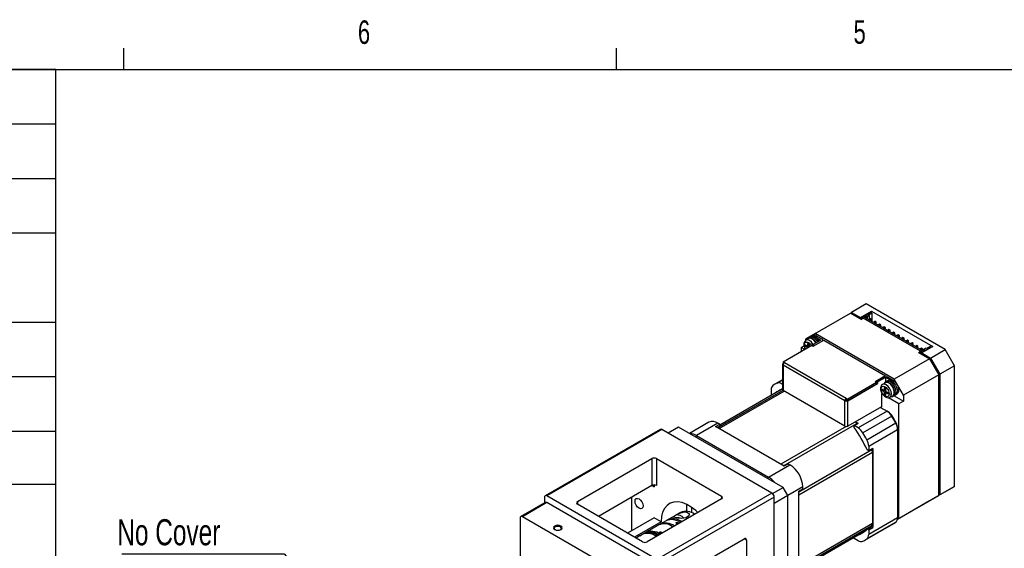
# Paper-space layout 'Layout1' of a CAD drawing. Extents: x 11 to 421, y 5 to 275.
# Tile 4 of 7: x 105 to 205, y 222 to 275. Entities that reach past the tile are written whole.
import ezdxf
from ezdxf.enums import TextEntityAlignment as Align

# ---------------------------------------------------------------- set-up
doc = ezdxf.new("R2010")
doc.units = 0
doc.layers.get('0').update_dxf_attribs({"linetype": 'CONTINUOUS'})

# ---------------------------------------------------------------- blocks, each defined once
blk = doc.blocks.new('SW_TABLEANNOTATION_5')
at = {"color": 0, "linetype": 'CONTINUOUS'}
for p, q in [((0, 0), (0, -68.214)), ((93.107, 0), (0, 0)), ((93.107, -68.214), (93.107, 0)), ((0, -5.526), (93.107, -5.526)), ((35.028, -5.526), (35.028, -31.156)), ((56.027, -5.526), (56.027, -68.214)), ((0, -11.051), (93.107, -11.051)), ((74.311, -11.051), (74.311, -68.214)), ((0, -16.577), (93.107, -16.577)), ((0, -25.631), (93.107, -25.631)), ((0, -31.156), (93.107, -31.156)), ((0, -36.682), (93.107, -36.682)), ((35.028, -36.682), (35.028, -68.214)), ((0, -42.061), (35.028, -42.061)), ((56.027, -42.061), (93.107, -42.061)), ((0, -50.856), (35.028, -50.856)), ((74.311, -50.856), (93.107, -50.856)), ((0, -57.163), (35.028, -57.163)), ((56.027, -57.163), (93.107, -57.163)), ((0, -62.688), (93.107, -62.688)), ((0, -68.214), (93.107, -68.214))]:
    blk.add_line(p, q, dxfattribs=at)
for s, height, width, p in [('Technical Data', 3.5, 0.7, (29.561, -5.467)), ('Unit', 2.6458, 0.7, (42.387, -10.384)), ('Value', 2.6458, 0.7, (69.557, -10.384)), ('Ball Screw Lead', 2.64583, 0.653333, (4.077, -15.909)), ('2', 2.646, 0.7, (64.192, -15.909)), ('6', 2.646, 0.7, (82.731, -15.909)), ('mm', 2.6458, 0.7, (42.22, -15.909)), ('Max. Velocity      ', 2.64583, 0.571053, (5.934, -21.104)), ('mm/s', 2.6458, 0.7, (40.765, -22.868)), ('100', 2.6458, 0.7, (62.237, -22.868)), ('300', 2.6458, 0.7, (80.776, -22.868)), ('(w/ 17L30)', 2.6458, 0.7, (8.761, -24.632)), ('Force (w/ 17L30)', 2.64583, 0.65625, (3.444, -30.489)), ('1600', 2.6458, 0.7, (61.259, -30.489)), ('N', 2.646, 0.7, (44.222, -30.489)), ('555', 2.6458, 0.7, (80.776, -30.489)), ('Standard', 2.6458, 0.7, (57.259, -36.014)), ('P Grade', 2.6458, 0.7, (76.548, -36.014)), ('Repeatability', 2.64583, 0.7, (6.134, -41.135)), ('%%p', 2.6458, 0.7, (60.488, -41.135)), ('0.01', 2.6458, 0.7, (63.01, -41.135)), ('%%p', 2.6458, 0.7, (78.05, -41.135)), ('0.003', 2.6458, 0.7, (80.573, -41.135)), ('Positioning ', 2.64583, 0.7, (8.486, -46.459)), ('No ', 2.6458, 0.7, (62.709, -47.848)), ('0.02', 2.6458, 0.7, (80.289, -48.222)), ('Accuracy', 2.6458, 0.7, (9.028, -49.986)), ('standard ', 2.6458, 0.7, (57.455, -51.376)), ('mm', 2.6458, 0.7, (42.22, -51.449)), ('defined', 2.6458, 0.7, (58.479, -54.904)), ('Running Parallelism', 2.64583, 0.7, (1.237, -55.773)), ('0.01', 2.6458, 0.7, (80.289, -55.773)), ('Backlash', 2.6458, 0.7, (9.954, -62.021)), ('0.02', 2.6458, 0.7, (61.749, -62.021)), ('0.003', 2.6458, 0.7, (79.311, -62.021)), ('Starting Torque', 2.64583, 0.7, (4.74, -67.215)), ('N/cm', 2.6458, 0.7, (40.655, -67.215)), ('1.5', 2.6458, 0.7, (62.727, -67.215)), ('4', 2.646, 0.7, (82.731, -67.215))]:
    blk.add_text(s, height=height, dxfattribs=dict(at, width=width)).set_placement(p, align=Align.BOTTOM_LEFT)
blk = doc.blocks.new('SW_NOTE_7')
at = {"color": 0, "linetype": 'CONTINUOUS'}
for p, q in [((-24.809, 9.669), (-8.32, 9.669)), ((-8.32, 9.669), (0, 0))]:
    blk.add_line(p, q, dxfattribs=at)
blk.add_solid([(0, 0), (-1.262, 2.08), (-1.869, 1.558)], dxfattribs=at)
at = {"color": 0, "linetype": 'CONTINUOUS', "width": 0.7}
blk.add_text('No Cover', height=2.6458, dxfattribs=at).set_placement((-25.261, 9.753), align=Align.BOTTOM_LEFT)

psp = doc.layouts.get("Layout1")

# ---------------------------------------------------------------- linework, layer by layer
at = {"color": 7, "linetype": 'CONTINUOUS'}
for p, q in [((115.9129, 270.3087), (115.9129, 272.4626)), ((165.9192, 270.3087), (165.9192, 272.4626)), ((15.9068, 270.3087), (415.9568, 270.3087)), ((191.2493, 246.523), (189.7644, 245.6657)), ((190.6601, 245.1487), (191.7914, 245.8018)), ((199.2632, 241.8967), (191.2493, 246.523)), ((191.7914, 245.8018), (198.014, 242.2096)), ((191.7914, 245.6249), (191.7914, 245.8018)), ((186.0639, 243.5295), (189.6465, 245.5977)), ((189.6465, 245.5977), (190.7543, 244.9582)), ((189.6466, 245.5977), (189.7644, 245.6657)), ((189.7644, 245.6657), (190.6601, 245.1487)), ((190.6601, 245.0126), (190.6601, 245.1487)), ((191.6972, 245.693), (190.7072, 245.1215)), ((190.8133, 245.0602), (190.7072, 245.1215)), ((190.7072, 245.1215), (190.7072, 244.9854)), ((190.9429, 245.067), (190.7543, 244.9582)), ((190.8133, 245.0602), (190.9311, 245.1283)), ((190.8188, 244.9954), (190.8133, 245.0602)), ((190.9311, 245.1283), (196.8473, 241.713)), ((190.9311, 245.1283), (190.9366, 245.0634)), ((196.7412, 241.7198), (190.9429, 245.067)), ((191.0136, 245.2031), (191.2446, 245.3365)), ((196.9769, 241.7606), (191.0136, 245.2031)), ((191.0608, 245.1759), (191.2682, 245.2956)), ((191.2446, 245.3365), (191.3247, 245.2902)), ((191.2682, 245.2956), (191.2446, 245.3365)), ((191.2682, 245.2956), (191.2682, 245.0562)), ((191.3247, 245.2739), (191.5227, 245.3882)), ((191.3247, 245.2194), (191.5699, 245.361)), ((191.3247, 245.2902), (191.3247, 245.2739)), ((191.3247, 245.2739), (191.3247, 245.2194)), ((191.3247, 245.2194), (191.3247, 245.0235)), ((191.4143, 245.4344), (191.7797, 245.6453)), ((191.4945, 245.3882), (191.4143, 245.4344)), ((191.4615, 245.4072), (191.8032, 245.6045)), ((191.5227, 245.3882), (191.4945, 245.3882)), ((191.5699, 245.361), (191.5227, 245.3882)), ((191.6618, 245.033), (191.5439, 244.965)), ((191.5439, 244.965), (191.5439, 244.897)), ((191.6618, 244.8969), (191.5439, 244.965)), ((191.5699, 244.9799), (191.5699, 245.361)), ((191.7797, 244.965), (191.6618, 245.033)), ((191.6618, 244.8969), (191.7797, 244.965)), ((191.6618, 244.8289), (191.6618, 244.8969)), ((191.6972, 245.693), (191.7797, 245.6453)), ((191.8032, 245.6045), (191.7797, 245.6453)), ((191.7797, 244.7609), (191.7797, 244.965)), ((191.8032, 245.6045), (191.8032, 244.7473)), ((192.1332, 244.7609), (192.0154, 244.6928)), ((192.0154, 244.6928), (192.0154, 244.6248)), ((192.1332, 244.6248), (192.0154, 244.6928)), ((192.2511, 244.6928), (192.1332, 244.7609)), ((192.1332, 244.6248), (192.2511, 244.6928)), ((192.1332, 244.5568), (192.1332, 244.6248)), ((192.2511, 244.4888), (192.2511, 244.6928)), ((192.6046, 244.4887), (192.4868, 244.4207)), ((192.4868, 244.4207), (192.4868, 244.3527)), ((192.6046, 244.3527), (192.4868, 244.4207)), ((192.7225, 244.4207), (192.6046, 244.4887)), ((192.6046, 244.3527), (192.7225, 244.4207)), ((192.6046, 244.2847), (192.6046, 244.3527)), ((192.7225, 244.2166), (192.7225, 244.4207)), ((193.076, 244.2166), (192.9582, 244.1486)), ((192.9582, 244.1486), (192.9582, 244.0806)), ((193.076, 244.0805), (192.9582, 244.1486)), ((193.1939, 244.1486), (193.076, 244.2166)), ((193.076, 244.0805), (193.1939, 244.1486)), ((193.076, 244.0125), (193.076, 244.0805)), ((193.1939, 243.9445), (193.1939, 244.1486)), ((193.5474, 243.9445), (193.4296, 243.8764)), ((193.4296, 243.8764), (193.4296, 243.8084)), ((193.5474, 243.8084), (193.4296, 243.8764)), ((193.6653, 243.8764), (193.5474, 243.9445)), ((193.5474, 243.8084), (193.6653, 243.8764)), ((193.5474, 243.7404), (193.5474, 243.8084)), ((193.6653, 243.6724), (193.6653, 243.8764)), ((186.0639, 243.5295), (185.1211, 242.985)), ((185.1211, 242.8437), (185.1211, 242.985)), ((185.4061, 243.0087), (185.1232, 242.8454)), ((185.5142, 243.1481), (185.3727, 243.0664)), ((185.6237, 243.2305), (185.5058, 243.1625)), ((185.7956, 243.3138), (185.7061, 243.2622)), ((186.6531, 242.8627), (185.8517, 242.4001)), ((185.8777, 242.2518), (186.9383, 242.8641)), ((194.0777, 238.9032), (186.0639, 243.5295)), ((186.2289, 243.2709), (186.0874, 243.1893)), ((186.0874, 243.1893), (186.6531, 242.8627)), ((186.2289, 243.2709), (186.7945, 242.9444)), ((186.8531, 242.8149), (186.8531, 242.8627)), ((186.9383, 242.8641), (193.2033, 239.2474)), ((194.0188, 243.6723), (193.901, 243.6043)), ((193.901, 243.6043), (193.901, 243.5363)), ((194.0188, 243.5363), (193.901, 243.6043)), ((194.1367, 243.6043), (194.0188, 243.6723)), ((194.0188, 243.5363), (194.1367, 243.6043)), ((194.0188, 243.4683), (194.0188, 243.5363)), ((194.1367, 243.4002), (194.1367, 243.6043)), ((194.4902, 243.4002), (194.3724, 243.3322)), ((194.3724, 243.3322), (194.3724, 243.2641)), ((194.4902, 243.2641), (194.3724, 243.3322)), ((194.6081, 243.3322), (194.4902, 243.4002)), ((194.4902, 243.2641), (194.6081, 243.3322)), ((194.4902, 243.1961), (194.4902, 243.2641)), ((194.6081, 243.1281), (194.6081, 243.3322)), ((194.9616, 243.1281), (194.8438, 243.06)), ((194.8438, 243.06), (194.8438, 242.992)), ((194.9616, 242.992), (194.8438, 243.06)), ((195.0795, 243.06), (194.9616, 243.1281)), ((194.9616, 242.992), (195.0795, 243.06)), ((194.9616, 242.924), (194.9616, 242.992)), ((195.0795, 242.8559), (195.0795, 243.06)), ((195.433, 242.8559), (195.3152, 242.7879)), ((195.3152, 242.7879), (195.3152, 242.7199)), ((195.433, 242.7199), (195.3152, 242.7879)), ((195.5509, 242.7879), (195.433, 242.8559)), ((195.433, 242.7199), (195.5509, 242.7879)), ((195.5509, 242.5838), (195.5509, 242.7879)), ((182.8135, 240.6489), (185.7339, 242.3348)), ((184.6497, 242.1141), (184.9408, 242.2822)), ((184.6497, 242.1141), (184.6497, 241.7089)), ((185.0006, 241.9115), (184.6497, 242.1141)), ((185.0857, 242.366), (185.2271, 242.2843)), ((185.2271, 242.1482), (185.0857, 242.2299)), ((185.3686, 242.2299), (185.2271, 242.1482)), ((185.2895, 242.2755), (185.3686, 242.2299)), ((185.2938, 242.2777), (185.4352, 242.3594)), ((185.3214, 242.3388), (185.3214, 242.5021)), ((185.4393, 242.362), (185.4352, 242.3594)), ((185.4393, 242.4362), (185.4393, 242.2707)), ((185.7339, 242.3348), (185.8777, 242.2518)), ((185.8517, 242.4001), (185.9932, 242.3184)), ((185.8517, 242.4001), (185.8517, 242.2667)), ((195.433, 242.6518), (195.433, 242.7199)), ((195.9044, 242.5838), (195.7866, 242.5157)), ((195.7866, 242.5157), (195.7866, 242.4477)), ((195.9044, 242.4477), (195.7866, 242.5157)), ((196.0223, 242.5157), (195.9044, 242.5838)), ((195.9044, 242.4477), (196.0223, 242.5157)), ((195.9044, 242.3797), (195.9044, 242.4477)), ((196.0223, 242.3117), (196.0223, 242.5157)), ((196.3758, 242.3116), (196.258, 242.2436)), ((196.258, 242.2436), (196.258, 242.1756)), ((196.3758, 242.1756), (196.258, 242.2436)), ((196.4937, 242.2436), (196.3758, 242.3116)), ((196.3758, 242.1756), (196.4937, 242.2436)), ((196.3758, 242.1076), (196.3758, 242.1756)), ((196.4937, 242.0395), (196.4937, 242.2436)), ((196.8473, 242.0395), (196.7294, 241.9715)), ((196.7294, 241.9715), (196.7294, 241.9035)), ((196.8473, 241.9034), (196.7294, 241.9715)), ((196.8355, 241.5837), (197.8254, 242.1552)), ((196.9651, 241.9715), (196.8473, 242.0395)), ((196.8473, 241.9034), (196.9651, 241.9715)), ((196.8473, 241.8354), (196.8473, 241.9034)), ((198.014, 242.2096), (196.8826, 241.5565)), ((196.9651, 241.7674), (196.9651, 241.9715)), ((197.2079, 241.8939), (196.9769, 241.7606)), ((197.0523, 241.913), (197.0995, 241.9402)), ((197.0523, 241.8041), (197.0523, 241.913)), ((197.2974, 242.0545), (197.0995, 241.9402)), ((197.0995, 241.9402), (197.1277, 241.9402)), ((197.1277, 241.9402), (197.2079, 241.8939)), ((197.1277, 241.8477), (197.1277, 241.9402)), ((197.2974, 242.0382), (197.2974, 242.0545)), ((197.3776, 241.9919), (197.2974, 242.0382)), ((197.7429, 242.2028), (197.3776, 241.9919)), ((197.7429, 242.2028), (197.8254, 242.1552)), ((197.7783, 241.0394), (199.2632, 241.8967)), ((197.8254, 242.1552), (197.8254, 242.1008)), ((200.206, 240.2637), (199.2632, 241.8967)), ((197.6604, 240.9714), (194.0777, 238.9032)), ((196.5526, 241.6109), (196.7412, 241.7198)), ((196.5526, 241.6109), (197.6604, 240.9714)), ((196.7294, 241.6449), (196.7173, 241.5158)), ((196.8473, 241.713), (196.7294, 241.6449)), ((196.8355, 241.5837), (196.7294, 241.6449)), ((196.7412, 241.7198), (196.7412, 241.6517)), ((196.8355, 241.4476), (196.8355, 241.5837)), ((196.8826, 241.5565), (196.8826, 241.4204)), ((196.8826, 241.5565), (197.7783, 241.0394)), ((197.6604, 240.9714), (198.6032, 239.3384)), ((197.6604, 240.9714), (197.7295, 240.9315)), ((197.7295, 240.9315), (197.6949, 240.9116)), ((197.7295, 240.9315), (198.6032, 239.4181)), ((197.7783, 241.0394), (198.7211, 239.4064)), ((182.7526, 240.3999), (182.7526, 237.8141)), ((182.8159, 240.4842), (182.8112, 240.4815)), ((182.8112, 240.3182), (182.8112, 237.7325)), ((182.8112, 240.3182), (182.8135, 240.3169)), ((182.9573, 240.5659), (182.8135, 240.6489)), ((182.8135, 240.6489), (182.8135, 240.4856)), ((182.8561, 240.461), (182.8135, 240.4856)), ((189.0785, 236.7029), (182.8135, 240.3196)), ((182.8135, 240.3169), (182.8135, 240.3196)), ((182.955, 240.5645), (182.9573, 240.5659)), ((189.2199, 236.9478), (182.955, 240.5645)), ((200.206, 240.2637), (198.7211, 239.4064)), ((200.206, 228.0156), (200.206, 240.2637)), ((182.7526, 238.8278), (181.9808, 238.3822)), ((193.2033, 239.2474), (192.1426, 238.6351)), ((192.2628, 238.699), (193.0642, 239.1617)), ((193.2057, 239.08), (192.4043, 238.6174)), ((193.2033, 239.2474), (193.2033, 239.1955)), ((193.2057, 239.08), (193.2057, 238.6078)), ((193.7713, 238.7535), (193.2057, 239.08)), ((193.3471, 239.1617), (193.9128, 238.8351)), ((193.7713, 238.7535), (193.9128, 238.8351)), ((195.0206, 237.2702), (194.0777, 238.9032)), ((198.6032, 239.3384), (195.0206, 237.2702)), ((198.6032, 239.4181), (198.5687, 239.3982)), ((198.6032, 239.4181), (198.6032, 239.3384)), ((198.6032, 227.0903), (198.6032, 239.3384)), ((198.7211, 239.4064), (198.7211, 227.1583)), ((182.7526, 237.9041), (176.3765, 234.2232)), ((181.5973, 237.8134), (181.5973, 237.3444)), ((182.7526, 238.3786), (182.6643, 238.4296)), ((189.3637, 236.6988), (192.4043, 238.4541)), ((192.2864, 238.5521), (189.3661, 236.8662)), ((192.2864, 238.3888), (189.3661, 236.7029)), ((192.1426, 238.6351), (192.2864, 238.5521)), ((192.4043, 238.6174), (192.2628, 238.699)), ((192.2628, 238.5657), (192.2628, 238.699)), ((192.2864, 238.5521), (192.2864, 238.3888)), ((192.4043, 238.4541), (192.2864, 238.5221)), ((192.4043, 238.6174), (192.4043, 238.4541)), ((192.8639, 237.8757), (193.0053, 237.7941)), ((193.1842, 238.5184), (192.9014, 238.3552)), ((193.0676, 237.7853), (193.1467, 237.7396)), ((193.072, 237.7875), (193.2134, 237.8691)), ((193.0996, 237.8485), (193.0996, 238.0118)), ((193.2923, 238.6578), (193.1509, 238.5762)), ((193.2174, 237.8718), (193.2134, 237.8691)), ((193.2174, 237.946), (193.2174, 237.7805)), ((193.4018, 238.7403), (193.284, 238.6723)), ((181.6902, 237.2908), (181.5973, 237.3444)), ((189.0809, 234.1131), (182.8112, 237.7325)), ((189.2199, 236.7818), (189.0785, 236.7002)), ((189.2223, 236.9492), (189.2199, 236.9478)), ((189.2223, 236.7859), (189.2199, 236.7845)), ((189.2199, 236.7845), (189.2199, 236.7818)), ((189.2199, 236.7818), (189.2223, 236.7805)), ((189.3661, 236.8662), (189.2223, 236.9492)), ((189.2223, 236.7859), (189.2223, 236.9492)), ((189.3661, 236.7029), (189.2223, 236.7859)), ((189.2223, 236.7805), (189.227, 236.7832)), ((189.3661, 236.8662), (189.3661, 236.7029)), ((192.8439, 237.4558), (192.805, 237.4334)), ((192.805, 237.4334), (192.805, 236.0997)), ((192.9178, 237.341), (192.805, 237.4061)), ((193.0053, 237.658), (192.8639, 237.7396)), ((193.1467, 237.7396), (193.0053, 237.658)), ((193.241, 237.5763), (193.0996, 237.4947)), ((193.0996, 237.3314), (193.0996, 237.4947)), ((193.2174, 237.4267), (193.2174, 237.2633)), ((193.241, 237.5763), (193.241, 237.4851)), ((193.3865, 237.5693), (193.2451, 237.4877)), ((193.3117, 237.6172), (193.4531, 237.5356)), ((193.4531, 237.3995), (193.3117, 237.4811)), ((193.3865, 237.5693), (193.3908, 237.5715)), ((194.5492, 236.3992), (193.4924, 237.0093)), ((193.6513, 237.0561), (193.9342, 237.2194)), ((193.9675, 237.1616), (194.1089, 237.2433)), ((194.0835, 237.2123), (195.0206, 236.6714)), ((194.1173, 237.2288), (194.2351, 237.2969)), ((194.3037, 237.3524), (194.3461, 237.3769)), ((195.0206, 237.2702), (195.0206, 236.6714)), ((189.0785, 236.7002), (189.0785, 236.7029)), ((189.0785, 236.7002), (189.0809, 236.6988)), ((189.0809, 234.1131), (189.0809, 236.6988)), ((189.3637, 234.1131), (189.3637, 236.6988)), ((192.805, 236.0997), (189.3637, 234.1131)), ((192.6871, 236.0316), (193.3643, 235.6407)), ((195.0206, 236.6714), (194.5492, 236.3992)), ((194.5492, 224.7499), (194.5492, 236.3992)), ((193.3643, 235.6407), (190.4298, 233.9467)), ((193.8417, 235.151), (190.9072, 233.4569)), ((193.3643, 235.6407), (193.4821, 235.5727)), ((193.88, 235.1645), (193.8417, 235.151)), ((170.3409, 233.8031), (158.6736, 227.0677)), ((170.5075, 233.7866), (158.8403, 227.0512)), ((181.6798, 227.337), (170.5075, 233.7866)), ((172.2046, 234.0314), (171.144, 233.4192)), ((182.8112, 227.9084), (172.2046, 234.0314)), ((175.2831, 234.5236), (173.3176, 233.3889)), ((176.1997, 234.4328), (174.0195, 233.1742)), ((175.964, 234.0927), (176.3765, 234.3308)), ((182.9172, 230.0787), (175.964, 234.0927)), ((176.3765, 234.1427), (176.127, 233.9986)), ((176.3765, 234.3308), (176.1997, 234.4328)), ((176.3765, 234.3308), (176.3765, 234.1427)), ((190.0237, 234.1811), (190.4361, 234.4192)), ((190.0237, 233.993), (190.0237, 234.1811)), ((190.4298, 233.9467), (190.0237, 234.1811)), ((190.1651, 234.5757), (190.4361, 234.4192)), ((190.285, 234.408), (190.324, 234.3545)), ((191.3113, 232.7569), (194.2458, 234.4509)), ((191.4968, 232.0985), (194.4313, 233.7926)), ((194.2458, 234.4509), (194.2767, 234.4773)), ((194.4313, 233.9286), (194.4313, 233.7926)), ((194.4313, 233.7926), (194.4313, 224.8253)), ((174.0195, 233.1742), (181.3263, 228.9561)), ((191.4968, 232.0985), (191.4968, 231.6296)), ((191.9093, 231.8677), (191.4968, 231.6296)), ((191.7971, 231.8029), (191.824, 231.7424)), ((191.9093, 231.8677), (191.9093, 223.8384)), ((161.9515, 226.4797), (169.494, 230.8339)), ((169.494, 230.8339), (169.494, 228.1121)), ((169.9654, 230.8339), (176.5651, 227.024)), ((169.9654, 230.8339), (169.9654, 228.1121)), ((191.4968, 231.6296), (191.3339, 231.7236)), ((191.8857, 231.4764), (191.8857, 224.2569)), ((181.3263, 228.9561), (183.5065, 230.2147)), ((183.3297, 230.3168), (182.9172, 230.0787)), ((183.3297, 230.3168), (183.5065, 230.2147)), ((169.494, 228.1121), (164.0732, 224.9828)), ((169.7297, 228.1685), (169.7297, 227.976)), ((181.7422, 227.2913), (182.8112, 227.9084)), ((183.2826, 227.0919), (182.8112, 227.9084)), ((184.8029, 227.7652), (184.8029, 227.9694)), ((200.206, 228.0156), (198.7211, 227.1583)), ((199.2632, 227.4711), (200.206, 228.0156)), ((158.6046, 226.9151), (158.6046, 226.3474)), ((170.0125, 220.6016), (158.8403, 227.0512)), ((167.4434, 226.9283), (167.4434, 223.5261)), ((181.6798, 227.337), (170.0125, 220.6016)), ((181.9155, 226.9287), (170.2483, 220.1933)), ((183.2826, 227.0919), (181.9155, 226.3027)), ((181.9155, 217.1302), (181.9155, 226.9287)), ((183.2826, 216.749), (183.2826, 227.0919)), ((184.3904, 227.5271), (184.8029, 227.7652)), ((184.3904, 219.4978), (184.3904, 227.5271)), ((194.5492, 224.7499), (198.6032, 227.0903)), ((198.6032, 227.0903), (197.6604, 226.5458)), ((199.2632, 227.4711), (197.7783, 226.6139)), ((198.7211, 227.1583), (197.7783, 226.6139)), ((158.6736, 226.3873), (156.1987, 224.9586)), ((158.8403, 226.3708), (156.3654, 224.9421)), ((170.0125, 219.9211), (158.8403, 226.3708)), ((168.5512, 222.3977), (161.9515, 226.2076)), ((176.5651, 226.7519), (169.0226, 222.3977)), ((197.6604, 226.5458), (194.4177, 224.6739)), ((197.7783, 226.6139), (197.7783, 226.6139)), ((156.1297, 224.8059), (156.1297, 220.5171)), ((167.5377, 218.4924), (156.3654, 224.9421)), ((169.7297, 224.8459), (167.02, 223.2816)), ((170.4368, 224.4377), (169.7297, 224.8459)), ((171.5793, 224.9108), (171.0717, 224.6177)), ((171.5787, 224.9104), (171.9435, 225.121)), ((172.3916, 225.3797), (171.9549, 225.1276)), ((173.7959, 225.2067), (173.7252, 225.2475)), ((173.8416, 225.1796), (173.7959, 225.2067)), ((194.4313, 224.8253), (191.4968, 223.1313)), ((170.4368, 224.4377), (167.7271, 222.8734)), ((170.1878, 224.1075), (168.8915, 223.3591)), ((170.4353, 224.2503), (170.3292, 224.1891)), ((170.4924, 224.2806), (170.4353, 224.2503)), ((170.4744, 224.263), (170.6338, 224.3622)), ((170.9303, 224.5361), (170.5767, 224.332)), ((172.1299, 224.1915), (172.0024, 224.269)), ((172.1438, 224.3506), (172.2713, 224.2731)), ((191.1134, 222.5624), (194.0479, 224.2565)), ((194.2458, 224.3811), (191.3113, 222.6871)), ((191.3339, 223.6943), (191.7464, 223.9324)), ((191.4968, 223.6002), (191.9093, 223.8384)), ((191.9093, 223.8384), (191.7464, 223.9324)), ((194.5492, 224.7499), (194.4177, 224.674)), ((168.2551, 222.9917), (167.8886, 222.7802)), ((168.3035, 223.0177), (168.2551, 222.9917)), ((168.2868, 222.9986), (168.4449, 223.0993)), ((168.5025, 223.1346), (168.3965, 223.0733)), ((168.75, 223.2774), (168.644, 223.2162)), ((170.4446, 223.2186), (170.3096, 223.3004)), ((170.451, 223.382), (170.586, 223.3002)), ((184.71, 219.7896), (191.0865, 223.4706)), ((190.0237, 222.7495), (190.0237, 222.8571)), ((191.3339, 223.6943), (191.4968, 223.6002)), ((191.4968, 223.6002), (191.4968, 223.1313)), ((170.3661, 217.8118), (178.8514, 222.7102)), ((179.0871, 222.5741), (179.0871, 215.4974)), ((190.4298, 222.5151), (190.0237, 222.7495))]:
    psp.add_line(p, q, dxfattribs=at)
at = {"color": 8, "linetype": 'CONTINUOUS'}
for p, q in [((185.0857, 242.2299), (185.2036, 242.2979)), ((185.3214, 242.5021), (185.3804, 242.5361)), ((185.4393, 242.4068), (185.3214, 242.3388)), ((182.187, 238.491), (182.7526, 238.8175)), ((182.6643, 238.4296), (182.7526, 238.4805)), ((192.8639, 237.7396), (192.9818, 237.8077)), ((193.0996, 238.0118), (193.1585, 238.0459)), ((193.2174, 237.9166), (193.0996, 237.8485)), ((182.7808, 237.755), (176.2004, 233.9562)), ((176.3382, 233.8766), (182.9144, 237.6729)), ((193.2174, 237.3994), (193.0996, 237.3314)), ((193.4296, 237.5491), (193.3117, 237.4811)), ((193.5121, 237.4335), (193.4531, 237.3995)), ((189.195, 234.0804), (182.5902, 230.2675)), ((182.8514, 230.1167), (190.285, 234.408)), ((174.0195, 233.1742), (173.937, 233.0313)), ((191.824, 231.7424), (184.3904, 227.451)), ((184.3904, 227.1494), (191.8857, 231.4764)), ((181.3263, 228.9561), (181.2438, 228.8132)), ((169.494, 228.1121), (169.7297, 227.976)), ((184.8029, 227.9694), (183.2826, 227.0917)), ((176.5651, 227.024), (176.5651, 226.7519)), ((161.9515, 226.4797), (161.9515, 226.2076)), ((172.1438, 224.3506), (172.0258, 224.2342)), ((191.8857, 224.2569), (184.3904, 219.9299)), ((184.3904, 219.7707), (191.824, 224.0621)), ((170.3339, 223.2649), (170.451, 223.382)), ((179.0871, 222.5741), (178.8513, 222.7102))]:
    psp.add_line(p, q, dxfattribs=at)
at = {"color": 8, "linetype": 'CONTINUOUS', "flags": 128}
for points in [[(185.8732, 242.4125), (185.7011, 242.6445), (185.4982, 242.8083), (185.2952, 242.8788), (185.1232, 242.8454), (185.1177, 242.8421)], [(184.9679, 242.366), (184.9844, 242.4898), (185.0504, 242.6041), (185.1091, 242.6433), (185.1862, 242.6602), (185.2788, 242.6481), (185.3803, 242.6042), (185.4819, 242.5309), (185.5744, 242.4361), (185.6516, 242.3301), (185.6694, 242.2976)], [(193.8067, 237.3995), (193.7663, 237.6571), (193.6514, 237.9222), (193.4793, 238.1543), (193.2764, 238.318), (193.0734, 238.3886), (192.9014, 238.3551), (192.8959, 238.3519)], [(193.6513, 237.0561), (193.6514, 237.0561), (193.7663, 237.1884), (193.8067, 237.3995)]]:
    psp.add_lwpolyline(points, dxfattribs=at)
at = {"color": 7, "linetype": 'CONTINUOUS', "flags": 128}
for points in [[(186.1893, 242.595), (186.1087, 242.719), (185.9189, 242.9271), (185.7112, 243.0614), (185.5125, 243.1045), (185.3487, 243.0508), (185.2445, 242.9154)], [(186.156, 242.5757), (186.1006, 242.6634), (185.9262, 242.8644), (185.7321, 242.9972), (185.5446, 243.0438), (185.4061, 243.0087)], [(186.3391, 242.6814), (186.2171, 242.86), (186.0248, 243.0518), (185.8201, 243.17), (185.6278, 243.2002), (185.4711, 243.1388), (185.4312, 243.1002)], [(186.3308, 242.6766), (186.2502, 242.8007), (186.0603, 243.0087), (185.8526, 243.1431), (185.6539, 243.1862), (185.5142, 243.1481)], [(185.6237, 243.2305), (185.6345, 243.2365), (185.7634, 243.2693)], [(185.0857, 242.2299), (185.0632, 242.2481), (185.044, 242.2739), (185.0313, 242.3033), (185.0268, 242.3319), (185.0313, 242.3554), (185.044, 242.3701), (185.0632, 242.3738), (185.0857, 242.366)], [(185.3214, 242.5021), (185.3258, 242.5253), (185.3383, 242.54), (185.3571, 242.544), (185.3794, 242.5367), (185.4018, 242.5191), (185.421, 242.4939), (185.4341, 242.4648), (185.4393, 242.4362)], [(193.9128, 238.8351), (194.1224, 238.6714), (194.3067, 238.4421), (194.4435, 238.1749), (194.5163, 237.9019), (194.5163, 237.6561), (194.4435, 237.4672), (194.3461, 237.3769)], [(182.4201, 237.7122), (182.4606, 237.7441), (182.5754, 237.8285)], [(192.746, 237.8757), (192.7625, 237.9996), (192.8285, 238.1139), (192.8873, 238.153), (192.9644, 238.1699), (193.057, 238.1579), (193.1585, 238.1139), (193.26, 238.0406), (193.3526, 237.9458), (193.4297, 237.8399), (193.4885, 237.7329), (193.5545, 237.5424), (193.571, 237.3995)], [(193.571, 237.3995), (193.5545, 237.2756), (193.4885, 237.1613), (193.4297, 237.1222), (193.3526, 237.1053), (193.26, 237.1173), (193.1585, 237.1613), (193.057, 237.2345), (192.9644, 237.3294), (192.8873, 237.4353), (192.8285, 237.5423), (192.7625, 237.7328), (192.746, 237.8757)], [(192.8639, 237.7396), (192.8413, 237.7578), (192.8222, 237.7836), (192.8094, 237.8131), (192.805, 237.8417), (192.8094, 237.8651), (192.8222, 237.8798), (192.8413, 237.8836), (192.8639, 237.8757)], [(193.7726, 237.1261), (193.9427, 237.1489), (194.0708, 237.2643), (194.1325, 237.4582), (194.1198, 237.7055), (194.0342, 237.9739), (193.8869, 238.2288), (193.6971, 238.4369), (193.4893, 238.5712), (193.2907, 238.6143), (193.1269, 238.5606), (193.0226, 238.4252)], [(193.0996, 238.0118), (193.104, 238.0351), (193.1165, 238.0498), (193.1353, 238.0538), (193.1576, 238.0464), (193.18, 238.0288), (193.1992, 238.0036), (193.2123, 237.9746), (193.2174, 237.946)], [(193.9342, 237.2194), (194.0101, 237.2862), (194.0805, 237.4554), (194.0805, 237.6805), (194.0101, 237.931), (193.8788, 238.1731), (193.7043, 238.3742), (193.5103, 238.5069), (193.3228, 238.5536), (193.1842, 238.5184)], [(194.2899, 237.6104), (194.2543, 237.8636), (194.152, 238.1273), (193.9953, 238.3697), (193.8029, 238.5616), (193.5983, 238.6797), (193.406, 238.7099), (193.2492, 238.6485), (193.2094, 238.6099)], [(194.1089, 237.2433), (194.2123, 237.346), (194.274, 237.5399), (194.2612, 237.7871), (194.1756, 238.0556), (194.0283, 238.3104), (193.8385, 238.5185), (193.6308, 238.6528), (193.4321, 238.6959), (193.2923, 238.6578)], [(193.4018, 238.7403), (193.4692, 238.7683), (193.6671, 238.7636), (193.8859, 238.6556), (194.0954, 238.4593)], [(194.0954, 238.4593), (194.2243, 238.2777), (194.3237, 238.0772), (194.3863, 237.8725), (194.4077, 237.6784), (194.3863, 237.509), (194.3237, 237.3767), (194.2351, 237.2969)], [(192.823, 237.4918), (192.8939, 237.3697), (193.017, 237.2221), (193.1642, 237.1025), (193.339, 237.0232), (193.4724, 237.0066), (193.5559, 237.0179), (193.6514, 237.0562)], [(193.2174, 237.2633), (193.213, 237.2399), (193.2002, 237.2252), (193.1811, 237.2215), (193.1585, 237.2293), (193.136, 237.2475), (193.1168, 237.2733), (193.1041, 237.3028), (193.0996, 237.3314)], [(193.4531, 237.5356), (193.4757, 237.5174), (193.4948, 237.4916), (193.5076, 237.4621), (193.5121, 237.4335), (193.5076, 237.41), (193.4948, 237.3953), (193.4757, 237.3916), (193.4531, 237.3995)], [(168.6101, 226.0366), (168.5787, 225.8725), (168.4893, 225.7695), (168.3555, 225.7435), (168.1976, 225.7984), (168.0398, 225.9258), (167.906, 226.1063), (167.8166, 226.3124), (167.7852, 226.5128), (167.8166, 226.677), (167.906, 226.7799), (168.0398, 226.8059), (168.1976, 226.751), (168.3555, 226.6237), (168.4893, 226.4432), (168.5787, 226.237), (168.6101, 226.0366)], [(174.1751, 225.3722), (173.9596, 225.5703), (173.4988, 225.9251), (173.0317, 226.1947), (172.5709, 226.372), (172.1291, 226.4519), (171.7182, 226.4323), (171.3496, 226.3138), (171.0332, 226.0995), (170.7777, 225.7954), (170.5901, 225.4098), (170.4754, 224.953), (170.4368, 224.4377)], [(173.0539, 225.4925), (173.0295, 225.9345), (173.0387, 226.1914)], [(173.5117, 225.9163), (173.5009, 225.6623), (173.5152, 225.3552)], [(171.9435, 225.121), (172.3177, 225.3085), (172.7909, 225.4261), (173.0591, 225.3985), (173.2106, 225.3069), (173.2647, 225.1883), (173.2306, 225.0505), (173.1199, 224.9343), (172.9543, 224.8492), (172.7513, 224.7986), (172.5293, 224.7806), (172.3033, 224.7886), (172.0821, 224.8142), (171.8245, 224.8579), (171.6185, 224.8938), (171.5878, 224.9066)], [(159.6416, 224.0032), (159.5477, 223.922), (159.5147, 223.8263), (159.5477, 223.7306), (159.6416, 223.6494), (159.7822, 223.5952), (159.9481, 223.5761), (160.1139, 223.5952), (160.2545, 223.6494), (160.3484, 223.7306), (160.3814, 223.8263), (160.3484, 223.922), (160.2545, 224.0032), (160.1139, 224.0574), (159.9481, 224.0765), (159.7822, 224.0574), (159.6416, 224.0032)], [(159.699, 223.9038), (159.6227, 223.8378), (159.5959, 223.76), (159.6227, 223.6822), (159.6733, 223.6329)], [(160.2228, 223.6329), (160.2734, 223.6822), (160.3002, 223.76), (160.2734, 223.8378), (160.1971, 223.9038), (160.0828, 223.9478), (159.9481, 223.9633), (159.8133, 223.9478), (159.699, 223.9038)], [(170.6338, 224.3622), (170.6549, 224.3714), (170.6633, 224.3729), (170.6597, 224.3684), (170.6491, 224.3609), (170.631, 224.3502), (170.6107, 224.3391), (170.5881, 224.3274), (170.5549, 224.3108), (170.5163, 224.2921), (170.4924, 224.2806)], [(172.0024, 224.269), (171.9722, 224.2917), (171.9563, 224.3166), (171.9557, 224.336), (171.9642, 224.3509), (171.9816, 224.3635), (172.0029, 224.3712), (172.0277, 224.3752), (172.0658, 224.3747), (172.1126, 224.3645), (172.1438, 224.3506)], [(191.824, 224.0621), (191.6644, 223.8976), (191.6298, 223.8651)], [(168.4449, 223.0993), (168.4659, 223.1088), (168.4742, 223.1105), (168.4704, 223.1061), (168.4598, 223.0988), (168.4417, 223.088), (168.4214, 223.0769), (168.3989, 223.0651), (168.3657, 223.0484), (168.3273, 223.0295), (168.3035, 223.0177)], [(170.3096, 223.3004), (170.2794, 223.3229), (170.2635, 223.3477), (170.2629, 223.367), (170.2714, 223.3818), (170.2889, 223.3944), (170.3102, 223.4022), (170.335, 223.4062), (170.3731, 223.4058), (170.4199, 223.3957), (170.451, 223.382)], [(190.9312, 223.3543), (190.8014, 223.2974), (190.7528, 223.278)]]:
    psp.add_lwpolyline(points, dxfattribs=at)
at = {"color": 7, "linetype": 'CONTINUOUS'}
for centre, radius, start, end in [((185.3846, 242.4593), 0.4663, 124.118104, 183.112261), ((185.808, 242.754), 0.5173, 57.303021, 94.953138), ((185.6094, 242.3413), 0.9407, 25.715009, 80.582438), ((185.9777, 242.9438), 0.4125, 52.485264, 116.204277), ((186.7636, 242.8627), 0.0873, 290.783421, 69.21658), ((185.8044, 242.4369), 0.8853, 180.187966, 210.916689), ((185.2639, 242.3294), 0.0582, 230.796715, 9.214037), ((185.1258, 241.9856), 0.1916, 29.512525, 58.06952), ((185.2672, 242.0672), 0.1916, 29.512525, 58.069519), ((185.6308, 242.2772), 0.1917, 181.932603, 210.494349), ((182.8422, 240.3999), 0.0873, 110.783421, 249.216579), ((183.1206, 240.3056), 0.3074, 122.605478, 177.394522), ((193.2057, 238.8887), 0.3074, 62.609672, 117.390328), ((182.1139, 237.8585), 0.5185, 129.681348, 184.993431), ((183.5048, 235.7423), 3.0483, 115.614805, 124.395946), ((183.767, 235.2881), 2.8059, 111.192526, 128.828597), ((182.3671, 238.0049), 0.5184, 55.008701, 110.330115), ((182.8527, 237.8241), 0.1006, 185.694799, 245.625342), ((193.1628, 237.9691), 0.4663, 124.118104, 183.112261), ((193.5825, 237.9466), 0.8853, 180.187966, 210.916689), ((193.0421, 237.8392), 0.0582, 230.796715, 9.214037), ((193.4221, 237.7898), 0.2049, 182.605479, 237.394522), ((193.1776, 237.7736), 1.1457, 36.760951, 58.783994), ((189.3855, 236.6889), 0.3074, 122.605478, 177.394521), ((192.8949, 237.4854), 0.2049, 2.605479, 57.394522), ((193.0363, 237.567), 0.2049, 2.605478, 57.394522), ((193.2749, 237.436), 0.0582, 50.796715, 189.214037), ((193.6888, 237.6265), 0.2558, 242.569095, 297.430905), ((193.9238, 237.5517), 0.3707, 285.996385, 9.099767), ((189.2223, 236.9718), 0.3074, 242.609672, 297.390327), ((192.6147, 234.4325), 1.4218, 30.349952, 58.183479), ((192.8575, 234.5658), 1.1849, 30.349952, 58.183479), ((180.3542, 226.8973), 15.8125, 28.535363, 31.464638), ((180.6386, 227.0614), 15.524, 28.535363, 31.464638), ((170.4099, 233.6503), 0.1677, 54.382423, 114.307119), ((175.6627, 233.6832), 0.9221, 54.382423, 114.307119), ((189.2223, 234.386), 0.3074, 242.609672, 297.390328), ((178.2413, 225.6775), 14.4212, 24.787269, 35.212731), ((189.7086, 233.9959), 0.7086, 35.558298, 52.733631), ((189.6802, 232.7385), 1.4218, 30.349952, 58.183479), ((193.01, 233.7475), 1.422, 1.818427, 29.649449), ((193.2469, 233.891), 1.185, 1.818427, 29.649449), ((173.4198, 232.2365), 1.113, 57.402182, 91.709585), ((177.4197, 225.2032), 15.8125, 28.535362, 31.464638), ((190.0755, 232.0534), 1.422, 1.818427, 29.649449), ((169.7297, 230.379), 0.5123, 62.609672, 117.390328), ((191.2124, 231.4604), 0.6735, 1.357936, 24.751838), ((181.9883, 227.8413), 2.8175, 2.605478, 57.394522), ((180.0811, 226.9003), 2.4035, 38.615697, 58.798566), ((169.7297, 227.6572), 0.5123, 62.609672, 117.390328), ((169.586, 227.9993), 0.1456, 350.785963, 129.203285), ((158.7483, 226.9384), 0.1456, 50.796715, 189.214037), ((176.5134, 226.8879), 0.1455, 290.783421, 69.216579), ((181.4038, 226.9054), 0.5123, 2.605478, 57.394522), ((158.7426, 226.2345), 0.1677, 54.382423, 114.307119), ((162.0032, 226.3437), 0.1455, 110.783421, 249.216579), ((156.2734, 224.8293), 0.1456, 50.796715, 189.214037), ((172.0455, 224.2333), 0.8936, 39.425277, 96.554062), ((172.1284, 224.4244), 0.432, 58.010951, 114.964961), ((172.9554, 224.1327), 1.3685, 49.801388, 114.326959), ((193.9147, 224.7802), 0.5185, 309.681348, 4.993431), ((170.741, 222.8142), 1.4066, 52.332132, 113.158299), ((170.8991, 222.9193), 1.3822, 50.604252, 117.521194), ((171.4845, 223.2208), 1.4273, 51.278134, 112.850214), ((171.6386, 223.3198), 1.4058, 51.239032, 116.886414), ((191.5977, 224.2409), 0.2885, 321.686859, 3.172221), ((192.5232, 226.8974), 3.0494, 299.998485, 304.395481), ((169.0588, 221.8334), 1.4151, 50.984006, 113.144341), ((169.2101, 221.938), 1.391, 50.707354, 116.303176), ((169.3043, 221.9622), 1.4273, 51.278134, 112.850214), ((169.4599, 222.0757), 1.3936, 50.913517, 117.211928), ((189.3172, 225.6748), 2.8266, 291.221369, 315.519406), ((190.9802, 223.0861), 0.5185, 309.681348, 4.993431), ((168.7869, 222.8526), 0.5123, 242.609672, 297.390328), ((178.9434, 222.5974), 0.1456, 350.785963, 129.203285), ((190.7271, 222.9398), 0.5184, 235.008701, 290.330115), ((189.5894, 225.2024), 3.0483, 295.614805, 304.395946)]:
    psp.add_arc(centre, radius, start, end, dxfattribs=at)
at = {"color": 8, "linetype": 'CONTINUOUS'}
for centre, radius, start, end in [((184.9992, 242.44), 0.0804, 184.281976, 247.038165), ((185.7361, 242.3796), 0.7684, 181.020054, 210.135337), ((192.7774, 237.9497), 0.0804, 184.281976, 247.038165)]:
    psp.add_arc(centre, radius, start, end, dxfattribs=at)

# ---------------------------------------------------------------- block references
at = {"color": 7, "linetype": 'CONTINUOUS'}
for name, p in [('SW_TABLEANNOTATION_5', (15.8946, 270.3139)), ('SW_NOTE_7', (140.5122, 211.5014))]:
    psp.add_blockref(name, p, dxfattribs=at)

# ---------------------------------------------------------------- texts
at = {"color": 7, "linetype": 'CONTINUOUS', "width": 0.7}
for s, p in [('6', (139.6667, 272.1838)), ('5', (189.9588, 272.1974))]:
    psp.add_text(s, height=2.3813, dxfattribs=at).set_placement(p, align=Align.BOTTOM_LEFT)

doc.saveas('drawing.dxf')
